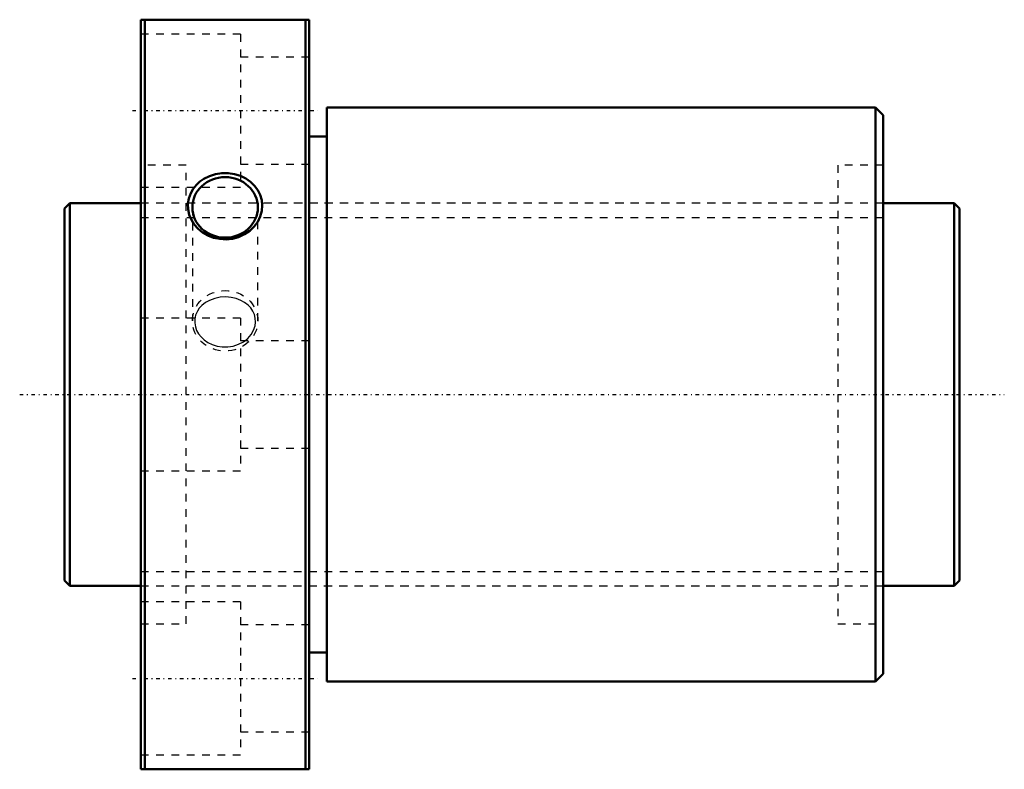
# Model space of a CAD drawing. Header units: millimetres. Extents: x -6 to 123, y -49 to 49.
import ezdxf

# ---------------------------------------------------------------- set-up
doc = ezdxf.new("R2010")
doc.units = ezdxf.units.MM
doc.linetypes.add('Center', pattern=[1.5, 0.45, -0.5, 0.05, -0.5])
doc.linetypes.add('Dashed', pattern=[2, 1, -1])
for name, color, linetype, lineweight in [('2d ConnectionPoints', 7, 'Continuous', 50), ('AM_0', 7, 'Continuous', 50), ('AM_5', 3, 'Continuous', 25), ('AM_7', 7, 'Center', 25), ('AM_9', 6, 'Dashed', 25)]:
    doc.layers.add(name, color=color, linetype=linetype, lineweight=lineweight)

# ---------------------------------------------------------------- blocks, each defined once
blk = doc.blocks.new('1_DK_5012_3RR0Nut_0_in_DK5012_3RRG1_117LC0_000_4')
at = {"layer": 'AM_0'}
for p, q in [((10, 49), (32, 49)), ((10, -49), (10, 49)), ((10.5, 49), (10.5, -49)), ((31.5, -49), (31.5, 49)), ((32, -49), (32, 49)), ((34.3, 37.5), (34.3, -37.5)), ((106, 37.5), (34.3, 37.5)), ((107, 36.5), (106, 37.5)), ((106, 37.5), (106, -37.5)), ((107, 36.5), (107, -36.5)), ((34.3, 33.75), (32, 33.75)), ((32, -33.75), (34.3, -33.75)), ((106, -37.5), (107, -36.5)), ((34.3, -37.5), (106, -37.5)), ((32, -49), (10, -49))]:
    blk.add_line(p, q, dxfattribs=at)
blk.add_lwpolyline([(17.25, 27.42), (16.83, 26.9), (16.5, 26.32), (16.26, 25.64), (16.14, 24.92), (16.17, 24.21), (16.32, 23.51), (16.59, 22.85), (16.97, 22.23), (17.47, 21.67), (18.06, 21.19), (18.74, 20.79), (19.49, 20.5), (20.3, 20.33), (21.12, 20.28), (21.96, 20.37), (22.77, 20.59), (23.53, 20.94), (24.22, 21.4), (24.8, 21.95), (25.27, 22.59), (25.6, 23.27), (25.8, 23.99), (25.86, 24.7), (25.79, 25.41), (25.6, 26.09), (25.29, 26.72), (24.86, 27.3), (24.33, 27.81), (23.7, 28.24), (23, 28.58), (22.22, 28.82), (21.41, 28.94), (20.57, 28.94), (19.74, 28.81), (18.94, 28.56), (18.2, 28.19), (17.7, 27.83), (17.25, 27.42)], dxfattribs=at)
blk.add_ellipse((21, 24.46), major_axis=(-4.28, 0), ratio=0.92388, dxfattribs=at)
at = {"layer": 'AM_7'}
for p, q in [((8.9, 37.12), (33.1, 37.12)), ((8.9, -37.12), (33.1, -37.12))]:
    blk.add_line(p, q, dxfattribs=at)
at = {"layer": 'AM_9'}
for p, q in [((23, 47.12), (10, 47.12)), ((23, 47.12), (23, 27.12)), ((32, 44.12), (23, 44.12)), ((15.9, 30), (10, 30)), ((15.9, -30), (15.9, 30)), ((23, 30.12), (32, 30.12)), ((101.1, 30), (101.1, -30)), ((107, 30), (101.1, 30)), ((10, 27.12), (23, 27.12)), ((101.1, 25), (15.9, 25)), ((16.72, 24.46), (16.72, 9.63)), ((25.28, 9.63), (25.28, 24.46)), ((23, 10), (10, 10)), ((23, 10), (23, -10)), ((32, 7), (23, 7)), ((23, -7), (32, -7)), ((10, -10), (23, -10)), ((15.9, -25), (101.1, -25)), ((23, -27.12), (10, -27.12)), ((23, -27.12), (23, -47.12)), ((10, -30), (15.9, -30)), ((32, -30.12), (23, -30.12)), ((101.1, -30), (107, -30)), ((23, -44.12), (32, -44.12)), ((10, -47.12), (23, -47.12))]:
    blk.add_line(p, q, dxfattribs=at)
blk.add_lwpolyline([(17.96, 11.64), (17.63, 11.28), (17.37, 10.89), (17.15, 10.38), (17.03, 9.85), (17.03, 9.35), (17.11, 8.85), (17.28, 8.38), (17.53, 7.94), (17.86, 7.52), (18.26, 7.15), (18.76, 6.8), (19.31, 6.53), (19.96, 6.32), (20.63, 6.21), (21.36, 6.21), (22.07, 6.32), (22.77, 6.56), (23.41, 6.9), (23.96, 7.34), (24.41, 7.86), (24.72, 8.39), (24.91, 8.96), (24.98, 9.47), (24.95, 9.99), (24.83, 10.45), (24.63, 10.89), (24.35, 11.31), (24, 11.67), (23.55, 12.02), (23.05, 12.3), (22.44, 12.54), (21.8, 12.68), (21.08, 12.75), (20.37, 12.71), (19.65, 12.56), (18.97, 12.31), (18.44, 12.01), (17.96, 11.64)], dxfattribs=at)
blk.add_ellipse((21, 9.63), major_axis=(-4.28, 0), ratio=0.92388, dxfattribs=at)
blk = doc.blocks.new('2_DK_5012_3RR011700_Shaft_0_in_DK5012_3RRG1_117LC0_000_4')
at = {"layer": 'AM_0'}
for p, q in [((0.7, 25), (0, 24.3)), ((0.7, 25), (0.7, -25)), ((10, 25), (0.7, 25)), ((116.3, 25), (107, 25)), ((116.3, 25), (116.3, -25)), ((117, 24.3), (116.3, 25)), ((0, 24.3), (0, -24.3)), ((117, 24.3), (117, -24.3)), ((0, -24.3), (0.7, -25)), ((116.3, -25), (117, -24.3)), ((0.7, -25), (10, -25)), ((107, -25), (116.3, -25))]:
    blk.add_line(p, q, dxfattribs=at)
at = {"layer": 'AM_5', "linetype": 'Dashed'}
for p, q in [((10, 23.1595), (107, 23.1595)), ((10, -23.1595), (107, -23.1595))]:
    blk.add_line(p, q, dxfattribs=at)
at = {"layer": 'AM_7'}
blk.add_line((-5.85, 0), (122.85, 0), dxfattribs=at)
at = {"layer": 'AM_9'}
for p, q in [((107, 25), (10, 25)), ((10, -25), (107, -25))]:
    blk.add_line(p, q, dxfattribs=at)

msp = doc.modelspace()

# ---------------------------------------------------------------- linework, layer by layer
at = {"layer": '2d ConnectionPoints'}
for p in [(0, 0), (10, 0)]:
    msp.add_point(p, dxfattribs=at)

# ---------------------------------------------------------------- block references
for name in ['1_DK_5012_3RR0Nut_0_in_DK5012_3RRG1_117LC0_000_4', '2_DK_5012_3RR011700_Shaft_0_in_DK5012_3RRG1_117LC0_000_4']:
    msp.add_blockref(name, (0, 0))

doc.saveas('drawing.dxf')
